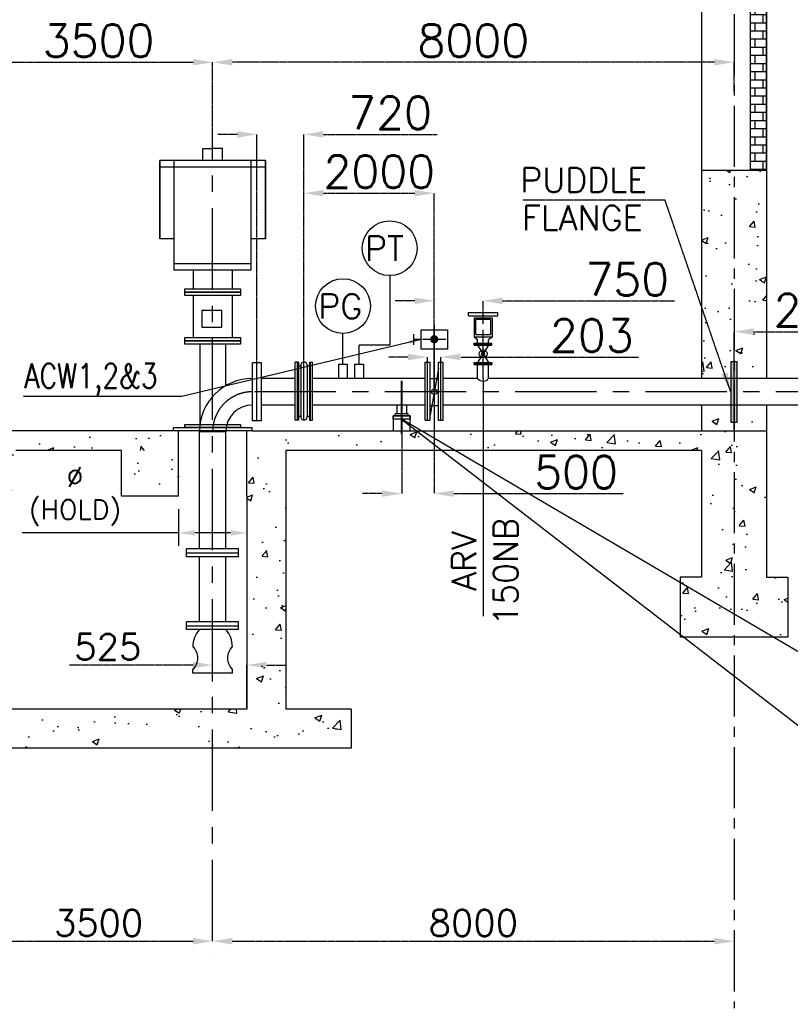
# Model space of a CAD drawing. Header units: inches. Extents: x -341304 to 31571016, y -692717 to 2132253.
# Tile 60 of 256: x 517090 to 540739, y -594941 to -564718. Entities that reach past the tile are written whole.
import ezdxf

# ---------------------------------------------------------------- set-up
doc = ezdxf.new("R2010")
doc.units = ezdxf.units.IN
doc.header["$MEASUREMENT"] = 0
doc.linetypes.add('CENTER', pattern=[2, 1.25, -0.25, 0.25, -0.25])
doc.linetypes.add('CENTER2', pattern=[1.125, 0.75, -0.125, 0.125, -0.125])
for name, color, linetype in [('0-CL', 8, 'CENTER'), ('0-CW SUPPLY', 4, 'Continuous'), ('acw', 6, 'Continuous'), ('CT Basin', 4, 'Continuous'), ('CW PH Elevation', 8, 'Continuous'), ('CW Sump Elevation', 7, 'Continuous'), ('DIM', 1, 'Continuous'), ('text', 3, 'Continuous')]:
    doc.layers.add(name, color=color, linetype=linetype)
doc.styles.add('ROMANC', font='ROMANC.SHX')
doc.styles.add('ROMANS', font='romans')
doc.styles.add('ROMANT', font='romant', dxfattribs={"height": 5})
doc.dimstyles.new('DIMS-150', dxfattribs={"dimscale": 150, "dimtxt": 2.5, "dimasz": 2.5, "dimexe": 1, "dimexo": 1, "dimgap": 1, "dimtad": 1, "dimtih": 1, "dimtoh": 1, "dimdec": 0, "dimzin": 0, "dimdsep": 46, "dimtxsty": 'ROMANS', "dimcen": 1, "dimclrd": 8, "dimclre": 8, "dimclrt": 3, "dimadec": 0, "dimazin": 0, "dimtfac": 1, "dimtdec": 0, "dimtix": 1, "dimtofl": 0, "dimtmove": 0, "dimatfit": 3, "dimfxl": 1, "dimtolj": 1, "dimtzin": 0, "dimarcsym": 0})
doc.dimstyles.new('User-300', dxfattribs={"dimscale": 400, "dimtxt": 1.5, "dimasz": 1.25, "dimexe": 1, "dimexo": 1, "dimgap": 0.4, "dimtad": 1, "dimdec": 0, "dimlfac": 0.5, "dimzin": 0, "dimdsep": 46, "dimtxsty": 'ROMANS', "dimcen": 1, "dimclrd": 8, "dimclre": 8, "dimclrt": 3, "dimadec": 0, "dimazin": 0, "dimtfac": 1, "dimtdec": 0, "dimtix": 1, "dimtofl": 0, "dimtmove": 0, "dimatfit": 3, "dimfxl": 1, "dimtolj": 1, "dimtzin": 0, "dimarcsym": 0})
pattern_1 = [(50, (-2060739.2, 304379), (2151.78, -188.256), [225, -2475]), (355, (-2060739.2, 304379), (-416.254, 2256.576), [180, -1980]), (100.4514, (-2060559.9, 304363.4), (1735.527, 2068.32), [191.22, -2103.426]), (46.1842, (-2060739.2, 304979), (3201.724, -496.558), [337.5, -3712.5]), (96.6356, (-2060472.4, 304937.7), (2803.986, 2922.356), [286.83, -3155.14]), (351.1842, (-2060739.2, 304979), (2803.986, 2922.356), [270, -2970]), (21, (-2060439.2, 304829), (1790.721, -1207.857), [225, -2475]), (326, (-2060439.2, 304829), (729.946, 2175.45), [180, -1980]), (71.4514, (-2060290, 304728.4), (2520.667, 967.593), [191.22, -2103.426]), (37.5, (-2060739.2, 304379.1), (36.4796, 998.6816), [0, -1956, 0, -2010, 0, -1987.5]), (7.5, (-2060739.2, 304379.1), (789.2086, 1183.235), [0, -1146, 0, -1911, 0, -757.5]), (327.5, (-2061408.2, 304379.1), (1601.4673, -67.6646), [0, -750, 0, -2340, 0, -3105]), (317.5, (-2061708.2, 304379.1), (1749.559, 300.315), [0, -975, 0, -1554, 0, -2205])]
pattern_2 = [(50, (-1754092.2, 477690.2), (2151.7805, -188.2564), [225, -2475]), (355, (-1754092.2, 477690.2), (-416.254, 2256.576), [180, -1980]), (100.45144, (-1753913, 477674.5), (1735.527, 2068.32), [191.22, -2103.426]), (46.1842, (-1754092.2, 478290.2), (3201.724, -496.558), [337.5, -3712.5]), (96.6356, (-1753825.4, 478248.8), (2803.986, 2922.356), [286.83, -3155.14]), (351.1842, (-1754092.2, 478290.2), (2803.986, 2922.356), [270, -2970]), (21, (-1753792.2, 478140.2), (1790.721, -1207.857), [225, -2475]), (326, (-1753792.2, 478140.2), (729.946, 2175.45), [180, -1980]), (71.45144, (-1753643, 478039.6), (2520.667, 967.593), [191.22, -2103.426]), (37.5, (-1754092.2, 477690.2), (36.4796, 998.6816), [0, -1956, 0, -2010, 0, -1987.5]), (7.5, (-1754092.2, 477690.2), (789.2086, 1183.235), [0, -1146, 0, -1911, 0, -757.5]), (327.5, (-1754761.2, 477690.2), (1601.4673, -67.6646), [0, -750, 0, -2340, 0, -3105]), (317.5, (-1755061.2, 477690.2), (1749.5585, 300.315), [0, -975, 0, -1554, 0, -2205])]

# ---------------------------------------------------------------- blocks, each defined once
blk = doc.blocks.new('*D564')
at = {"layer": '0-CL', "color": 8, "lineweight": -2, "transparency": 16777216}
for p, q in [((-2025823, 168976), (-2025823, 170651)), ((-2010423, 170651), (-2025223, 170651)), ((-2009823, 169752), (-2009823, 170651))]:
    blk.add_line(p, q, dxfattribs=at)
at = {"layer": '0-CL', "color": 8, "transparency": 16777216}
for points in [[(-2025223, 170751), (-2025223, 170551), (-2025823, 170651)], [(-2010423, 170751), (-2010423, 170551), (-2009823, 170651)]]:
    blk.add_solid(points, dxfattribs=at)
at = {"layer": 'Defpoints', "color": 0, "transparency": 16777216}
for p in [(-2025823, 170651), (-2009823, 169752), (-2025823, 168976)]:
    blk.add_point(p, dxfattribs=at)
at = {"layer": '0-CL', "color": 3, "transparency": 16777216, "insert": (-2017823, 171311), "char_height": 1000, "attachment_point": 5, "style": 'ROMANS'}
blk.add_mtext('\\A1;8000', dxfattribs=at)
blk = doc.blocks.new('*D565')
at = {"color": 8, "lineweight": -2, "transparency": 16777216}
for p, q in [((-2026873, 156934), (-2026873, 155802)), ((-2024773, 156934), (-2024773, 155802)), ((-2026873, 156202), (-2031666, 156202)), ((-2025273, 156202), (-2026373, 156202))]:
    blk.add_line(p, q, dxfattribs=at)
at = {"color": 8, "transparency": 16777216}
for points in [[(-2026373, 156286), (-2026373, 156119), (-2026873, 156202)], [(-2025273, 156286), (-2025273, 156119), (-2024773, 156202)]]:
    blk.add_solid(points, dxfattribs=at)
at = {"layer": 'Defpoints', "color": 0, "transparency": 16777216}
for p in [(-2026873, 157334), (-2024773, 157334), (-2026873, 156202)]:
    blk.add_point(p, dxfattribs=at)
at = {"color": 3, "transparency": 16777216, "insert": (-2030049, 157320), "char_height": 600, "attachment_point": 5, "style": 'ROMANS'}
blk.add_mtext('\\A1;%%C\\P(HOLD)', dxfattribs=at)
blk = doc.blocks.new('*D578')
at = {"layer": '0-CL', "color": 8, "lineweight": -2, "transparency": 16777216}
for p, q in [((-2009823, 159334), (-2009823, 162379)), ((-2009223, 162379), (-2005423, 162379)), ((-2004823, 159314), (-2004823, 162379))]:
    blk.add_line(p, q, dxfattribs=at)
at = {"layer": '0-CL', "color": 8, "transparency": 16777216}
for points in [[(-2009223, 162479), (-2009223, 162279), (-2009823, 162379)], [(-2005423, 162479), (-2005423, 162279), (-2004823, 162379)]]:
    blk.add_solid(points, dxfattribs=at)
at = {"layer": 'Defpoints', "color": 0, "transparency": 16777216}
for p in [(-2004823, 162379), (-2009823, 159334), (-2004823, 159314)]:
    blk.add_point(p, dxfattribs=at)
at = {"layer": '0-CL', "color": 3, "transparency": 16777216, "insert": (-2006895, 163039), "char_height": 1000, "attachment_point": 5, "style": 'ROMANS'}
blk.add_mtext('\\A1;2500', dxfattribs=at)
blk = doc.blocks.new('*D579')
at = {"layer": '0-CL', "color": 8, "lineweight": -2, "transparency": 16777216}
for p, q in [((-2032823, 169626), (-2032823, 170651)), ((-2032223, 170651), (-2026423, 170651)), ((-2025823, 167998), (-2025823, 170651))]:
    blk.add_line(p, q, dxfattribs=at)
at = {"layer": '0-CL', "color": 8, "transparency": 16777216}
for points in [[(-2032223, 170751), (-2032223, 170551), (-2032823, 170651)], [(-2026423, 170751), (-2026423, 170551), (-2025823, 170651)]]:
    blk.add_solid(points, dxfattribs=at)
at = {"layer": 'Defpoints', "color": 0, "transparency": 16777216}
for p in [(-2025823, 170651), (-2032823, 169626), (-2025823, 167998)]:
    blk.add_point(p, dxfattribs=at)
at = {"layer": '0-CL', "color": 3, "transparency": 16777216, "insert": (-2029323, 171311), "char_height": 1000, "attachment_point": 5, "style": 'ROMANS'}
blk.add_mtext('\\A1;3500', dxfattribs=at)
blk = doc.blocks.new('*D580')
at = {"layer": '0-CL', "color": 8, "lineweight": -2, "transparency": 16777216}
for p, q in [((-2026423, 152146), (-2030229, 152146)), ((-2025823, 151646), (-2025823, 152146)), ((-2024773, 150794), (-2024773, 152146)), ((-2024173, 152146), (-2023573, 152146))]:
    blk.add_line(p, q, dxfattribs=at)
at = {"layer": '0-CL', "color": 8, "transparency": 16777216}
for points in [[(-2026423, 152246), (-2026423, 152046), (-2025823, 152146)], [(-2024173, 152246), (-2024173, 152046), (-2024773, 152146)]]:
    blk.add_solid(points, dxfattribs=at)
at = {"layer": 'Defpoints', "color": 0, "transparency": 16777216}
for p in [(-2024773, 152146), (-2025823, 151646), (-2024773, 150794)]:
    blk.add_point(p, dxfattribs=at)
at = {"layer": '0-CL', "color": 3, "transparency": 16777216, "insert": (-2029040, 152706), "char_height": 800, "attachment_point": 5, "style": 'ROMANS'}
blk.add_mtext('\\A1;525', dxfattribs=at)
blk = doc.blocks.new('*D567')
at = {"layer": '0-CL', "color": 8, "lineweight": -2, "transparency": 16777216}
for p, q in [((-2025063, 168435), (-2025663, 168435)), ((-2024463, 161424), (-2024463, 168435)), ((-2023023, 161348), (-2023023, 168435)), ((-2022423, 168435), (-2018931, 168435))]:
    blk.add_line(p, q, dxfattribs=at)
at = {"layer": '0-CL', "color": 8, "transparency": 16777216}
for points in [[(-2025063, 168535), (-2025063, 168335), (-2024463, 168435)], [(-2022423, 168535), (-2022423, 168335), (-2023023, 168435)]]:
    blk.add_solid(points, dxfattribs=at)
at = {"layer": 'Defpoints', "color": 0, "transparency": 16777216}
for p in [(-2023023, 168435), (-2024463, 161424), (-2023023, 161348)]:
    blk.add_point(p, dxfattribs=at)
at = {"layer": '0-CL', "color": 3, "transparency": 16777216, "insert": (-2020377, 169095), "char_height": 1000, "attachment_point": 5, "style": 'ROMANS'}
blk.add_mtext('\\A1;720', dxfattribs=at)
blk = doc.blocks.new('*D568')
at = {"layer": '0-CL', "color": 8, "lineweight": -2, "transparency": 16777216}
for p, q in [((-2023023, 161348), (-2023023, 166631)), ((-2022423, 166631), (-2019623, 166631)), ((-2019023, 160534), (-2019023, 166631))]:
    blk.add_line(p, q, dxfattribs=at)
at = {"layer": '0-CL', "color": 8, "transparency": 16777216}
for points in [[(-2022423, 166731), (-2022423, 166531), (-2023023, 166631)], [(-2019623, 166731), (-2019623, 166531), (-2019023, 166631)]]:
    blk.add_solid(points, dxfattribs=at)
at = {"layer": 'Defpoints', "color": 0, "transparency": 16777216}
for p in [(-2019023, 166631), (-2023023, 161348), (-2019023, 160534)]:
    blk.add_point(p, dxfattribs=at)
at = {"layer": '0-CL', "color": 3, "transparency": 16777216, "insert": (-2020709, 167291), "char_height": 1000, "attachment_point": 5, "style": 'ROMANS'}
blk.add_mtext('\\A1;2000', dxfattribs=at)
blk = doc.blocks.new('*D573')
at = {"layer": '0-CL', "color": 8, "lineweight": -2, "transparency": 16777216}
for p, q in [((-2019826, 161601), (-2020426, 161601)), ((-2019226, 161447), (-2019226, 161601)), ((-2018821, 161447), (-2018821, 161601)), ((-2018221, 161601), (-2012741, 161601))]:
    blk.add_line(p, q, dxfattribs=at)
at = {"layer": '0-CL', "color": 8, "transparency": 16777216}
for points in [[(-2019826, 161701), (-2019826, 161501), (-2019226, 161601)], [(-2018221, 161701), (-2018221, 161501), (-2018821, 161601)]]:
    blk.add_solid(points, dxfattribs=at)
at = {"layer": 'Defpoints', "color": 0, "transparency": 16777216}
for p in [(-2019226, 161447), (-2018821, 161601), (-2018821, 161447)]:
    blk.add_point(p, dxfattribs=at)
at = {"layer": '0-CL', "color": 3, "transparency": 16777216, "insert": (-2014186, 162261), "char_height": 1000, "attachment_point": 5, "style": 'ROMANS'}
blk.add_mtext('\\A1;203', dxfattribs=at)
blk = doc.blocks.new('*D569')
at = {"layer": '0-CL', "color": 8, "lineweight": -2, "transparency": 16777216}
for p, q in [((-2019623, 163326), (-2020223, 163326)), ((-2019023, 162808), (-2019023, 163326)), ((-2017523, 162595), (-2017523, 163326)), ((-2016923, 163326), (-2011654, 163326))]:
    blk.add_line(p, q, dxfattribs=at)
at = {"layer": '0-CL', "color": 8, "transparency": 16777216}
for points in [[(-2019623, 163426), (-2019623, 163226), (-2019023, 163326)], [(-2016923, 163426), (-2016923, 163226), (-2017523, 163326)]]:
    blk.add_solid(points, dxfattribs=at)
at = {"layer": 'Defpoints', "color": 0, "transparency": 16777216}
for p in [(-2017523, 163326), (-2019023, 162808), (-2017523, 162595)]:
    blk.add_point(p, dxfattribs=at)
at = {"layer": '0-CL', "color": 3, "transparency": 16777216, "insert": (-2013100, 163986), "char_height": 1000, "attachment_point": 5, "style": 'ROMANS'}
blk.add_mtext('\\A1;750', dxfattribs=at)
blk = doc.blocks.new('*D574')
at = {"layer": '0-CL', "color": 8, "lineweight": -2, "transparency": 16777216}
blk.add_line((-2032223, 143669), (-2026423, 143669), dxfattribs=at)
at = {"layer": '0-CL', "color": 8, "transparency": 16777216}
for points in [[(-2032223, 143769), (-2032223, 143569), (-2032823, 143669)], [(-2026423, 143769), (-2026423, 143569), (-2025823, 143669)]]:
    blk.add_solid(points, dxfattribs=at)
at = {"layer": 'Defpoints', "color": 0, "transparency": 16777216}
for p in [(-2032823, 143669), (-2025823, 143669), (-2025823, 143669)]:
    blk.add_point(p, dxfattribs=at)
at = {"layer": '0-CL', "color": 3, "transparency": 16777216, "insert": (-2029323, 144229), "char_height": 800, "attachment_point": 5, "style": 'ROMANS'}
blk.add_mtext('\\A1;3500', dxfattribs=at)
blk = doc.blocks.new('*D575')
at = {"layer": '0-CL', "color": 8, "lineweight": -2, "transparency": 16777216}
for p, q in [((-2025223, 143669), (-2010423, 143669)), ((-2009823, 143699), (-2009823, 143269)), ((-2025823, 143269), (-2025823, 143269))]:
    blk.add_line(p, q, dxfattribs=at)
at = {"layer": '0-CL', "color": 8, "transparency": 16777216}
for points in [[(-2025223, 143769), (-2025223, 143569), (-2025823, 143669)], [(-2010423, 143769), (-2010423, 143569), (-2009823, 143669)]]:
    blk.add_solid(points, dxfattribs=at)
at = {"layer": 'Defpoints', "color": 0, "transparency": 16777216}
for p in [(-2009823, 144099), (-2025823, 143669), (-2009823, 143669)]:
    blk.add_point(p, dxfattribs=at)
at = {"layer": '0-CL', "color": 3, "transparency": 16777216, "insert": (-2017823, 144229), "char_height": 800, "attachment_point": 5, "style": 'ROMANS'}
blk.add_mtext('\\A1;8000', dxfattribs=at)
blk = doc.blocks.new('fgdfg')
at = {"layer": '0-CW SUPPLY', "color": 20, "linetype": 'Continuous'}
for p, q in [((-225, 1014), (225, 1014)), ((-225, 964), (-225, 1014)), ((-225, 964), (225, 964)), ((-134, 636), (-134, 930)), ((-134, 930), (141, 930)), ((-112, 677), (-112, 908)), ((112, 908), (-112, 908)), ((112, 908), (112, 677)), ((141, 930), (141, 636)), ((225, 964), (225, 1014)), ((141, 636), (-134, 636)), ((-134, 636), (-84, 598)), ((-112, 677), (112, 677)), ((141, 636), (84, 593)), ((-135, 514), (-135, 544)), ((-135, 544), (135, 544)), ((-135, 529), (135, 529)), ((-135, 514), (135, 514)), ((-84, 544), (-84, 598)), ((-84, 514), (84, 514)), ((-84, 514), (84, 247)), ((84, 514), (-84, 247)), ((84, 544), (84, 593)), ((135, 514), (135, 544)), ((-135, 217), (-135, 247)), ((-135, 247), (135, 247)), ((-135, 232), (135, 232)), ((-135, 217), (135, 217)), ((-84, 0), (-84, 247)), ((-84, 247), (84, 247)), ((84, 0), (84, 247)), ((135, 247), (135, 217))]:
    blk.add_line(p, q, dxfattribs=at)
for radius in [59.9, 23.4, 20.1]:
    blk.add_circle((0, 380), radius, dxfattribs=at)
at = {"layer": 'CW PH Elevation', "color": 8, "linetype": 'CENTER2', "ltscale": 1000}
blk.add_line((0, 0), (0, 920), dxfattribs=at)
blk = doc.blocks.new('*D577')
at = {"layer": '0-CL', "color": 8, "lineweight": -2, "transparency": 16777216}
for p, q in [((-2019023, 162579), (-2019023, 157409)), ((-2020022, 160868), (-2020022, 157409)), ((-2020622, 157409), (-2021222, 157409)), ((-2018423, 157409), (-2013225, 157409))]:
    blk.add_line(p, q, dxfattribs=at)
at = {"layer": '0-CL', "color": 8, "transparency": 16777216}
for points in [[(-2020622, 157509), (-2020622, 157309), (-2020022, 157409)], [(-2018423, 157509), (-2018423, 157309), (-2019023, 157409)]]:
    blk.add_solid(points, dxfattribs=at)
at = {"layer": 'Defpoints', "color": 0, "transparency": 16777216}
for p in [(-2019023, 162579), (-2020022, 160868), (-2020022, 157409)]:
    blk.add_point(p, dxfattribs=at)
at = {"layer": '0-CL', "color": 3, "transparency": 16777216, "insert": (-2014671, 158069), "char_height": 1000, "attachment_point": 5, "style": 'ROMANS'}
blk.add_mtext('\\A1;500', dxfattribs=at)
blk = doc.blocks.new('Q-Q')
at = {"color": 3, "char_height": 750, "width": 9748.365, "attachment_point": 1, "style": 'ROMANC'}
for s, insert in [('\\pi1902.8;{\\W0.8;BFV BOTTOM \\P\\pi2517;SUPPORTS \\P\\pi645.61;CWP-H10,H11,H12, \\P\\pi1831.3;H13,H14&H15 \\P\\pi4574.2; }', (-1561957.7, 159366.7)), ('\\pi1902.8;{\\W0.8;BFV BOTTOM \\P\\pi2517;SUPPORTS \\P\\pi602.75;CWP-H1,H3,H5,H6,  \\P\\pi2559.9;H7,H8&H9\\P\\pi4574.2; }', (-1653395.9, 156271.4)), ('\\pi1902.8;{\\W0.8;BFV BOTTOM \\P\\pi417.04;SUPPORT ACWI-H3\\P\\pi4574.2; }', (-1595547, 152097.5))]:
    blk.add_mtext(s, dxfattribs=dict(at, insert=insert))
at = {"layer": 'text', "color": 1, "lineweight": 25, "insert": (-1632534.8, 170722.7), "char_height": 1000, "width": 20022.357, "attachment_point": 1, "style": 'ROMANT'}
blk.add_mtext('\\pi1382.6;{\\W0.8;BOTTOM SLIDING SUPPORT \\P\\pi3954;CWP-H2, H4 & H6\\P\\pi9611.2; }', dxfattribs=at)
blk = doc.blocks.new('H-H')
h = blk.add_hatch()
h.set_pattern_fill('AR-CONC', scale=300)
h.set_pattern_definition(pattern_2)
h.paths.add_polyline_path([(-2010822.8, 167334.3), (-2008822.8, 167334.3), (-2008822.8, 160940.7), (-2009462.3, 160940.7), (-2009722.8, 160940.7), (-2009722.8, 161454.3), (-2009922.8, 161454.3), (-2009922.8, 160940.7), (-2010822.8, 160940.7)])
h = blk.add_hatch()
h.set_pattern_fill('AR-CONC', scale=300)
h.set_pattern_definition(pattern_2)
h.paths.add_polyline_path([(-2009922.8, 160127.9), (-2010822.8, 160127.9), (-2010822.8, 159334.3), (-2008822.8, 159334.3), (-2008822.8, 160127.9), (-2009722.8, 160127.9), (-2009722.8, 159606.7), (-2009922.8, 159606.7)])
h = blk.add_hatch()
h.set_pattern_fill('AR-CONC', scale=300)
h.set_pattern_definition(pattern_1)
h.paths.add_polyline_path([(-2009822.8, 159334.3), (-2024622.8, 159334.3), (-2024622.8, 159334.3), (-2024772.8, 159334.3), (-2024772.8, 157334.3), (-2024772.8, 150794.3), (-2025822.8, 150794.3), (-2025822.8, 149594.3), (-2021572.8, 149594.3), (-2021572.8, 150794.3), (-2023572.8, 150794.3), (-2023572.8, 158734.3), (-2010822.8, 158734.3), (-2010822.8, 154839.9), (-2011474.1, 154839.9), (-2011474.1, 153001.9), (-2009822.8, 153001.9)])
h.paths.add_polyline_path([(-2008822.8, 159334.3), (-2009822.8, 159334.3), (-2009822.8, 153001.9), (-2008171.5, 153001.9), (-2008171.5, 154839.9), (-2008822.8, 154839.9)])
h.paths.add_polyline_path([(-2025822.8, 150794.3), (-2028325.6, 150794.3), (-2032823.2, 150794.3), (-2032823.2, 149579.4), (-2027125.6, 149594.3), (-2025822.8, 149594.3)])
h.paths.add_polyline_path([(-2033558.8, 149577.5), (-2032823.2, 149579.4), (-2032823.2, 150794.3), (-2034758.8, 150794.3), (-2034758.8, 149177.1), (-2036358.8, 149177.1), (-2036358.8, 150777.1), (-2039822.8, 150780.6), (-2039822.8, 149579.4), (-2037558.8, 149577.1), (-2037558.8, 147977.1), (-2033558.8, 147977.1)])
h.paths.add_polyline_path([(-2039822.8, 150780.6), (-2042793.4, 150783.6), (-2042793.4, 150194.3), (-2042822.8, 150194), (-2042822.8, 150194.3), (-2043022.8, 150194.3), (-2043022.8, 149582.7), (-2039822.8, 149579.4)])
h.paths.add_polyline_path([(-2043022.8, 150194.3), (-2043293.4, 150194.3), (-2043293.4, 150784.1), (-2053422.8, 150794.3), (-2053422.8, 157334.3), (-2054422.8, 157334.3), (-2054422.8, 149594.3), (-2043022.8, 149582.7)])
h.paths.add_polyline_path([(-2039822.8, 159334.3), (-2042422.8, 159334.3), (-2042422.8, 159234.3), (-2042422.8, 158734.3), (-2040041, 158734.3), (-2040041, 154806.9), (-2040375.5, 154806.9), (-2040375.5, 153794.4), (-2039822.8, 153794.4)])
h.paths.add_polyline_path([(-2036579.3, 159334.3), (-2036699.3, 159334.3), (-2039822.8, 159334.3), (-2039822.8, 153794.4), (-2039240.5, 153794.4), (-2039240.5, 154806.9), (-2039575, 154806.9), (-2039575, 158734.3), (-2036579.3, 158734.3)])
h.paths.add_polyline_path([(-2031858.8, 158734.3), (-2028621.9, 158734.3), (-2028621.9, 157334.3), (-2026872.8, 157334.3), (-2026872.8, 159334.3), (-2027022.8, 159334.3), (-2028425.6, 159334.3), (-2032823.2, 159334.3), (-2032823.2, 157334.3), (-2031858.8, 157334.3)])
h.paths.add_polyline_path([(-2032823.2, 159334.3), (-2034540.2, 159334.3), (-2034540.2, 158734.3), (-2033858.8, 158734.3), (-2033858.8, 157334.3), (-2032823.2, 157334.3)])
edge = h.paths.add_edge_path(flags=17)
edge.add_line((-2031147.8, 158734.3), (-2027397.8, 158734.3))
edge.add_line((-2031858.8, 158734.3), (-2028621.9, 158734.3))
edge.add_line((-2028621.9, 158734.3), (-2031858.8, 158734.3))
h = blk.add_hatch()
h.set_pattern_fill('AR-CONC', scale=300)
h.set_pattern_definition(pattern_1)
h.paths.add_polyline_path([(-2026872.8, 157334.3), (-2026872.8, 159334.3), (-2028425.6, 159334.3), (-2028425.6, 159225.6), (-2028825.6, 159225.6), (-2028825.6, 158734.3), (-2028621.9, 158734.3), (-2028621.9, 157334.3)])
at = {"layer": 'CW PH Elevation'}
h = blk.add_hatch(dxfattribs=at)
h.set_pattern_fill('BRICK', scale=1000, style=0)
h.set_pattern_definition([(0, (-1754092.23, 477690.2), (0, 250), []), (90, (-1754092.23, 477690.2), (-500, 3e-14), [250, -250]), (90, (-1753842.23, 477690.2), (-500, 3e-14), [-250, 250])])
h.paths.add_polyline_path([(-2008822.8, 181352.6), (-2009322.8, 181352.6), (-2009322.8, 167334.3), (-2008822.8, 167334.3)])
at = {"layer": 'CW Sump Elevation'}
h = blk.add_hatch(color=1, dxfattribs=at)
h.dxf.hatch_style = 1
h.paths.add_polyline_path([(-2009722.8, 161454.3), (-2009922.8, 161454.3), (-2009922.8, 159606.7), (-2009722.8, 159606.7)])
at = {"color": 7}
for p, q in [((-2010822.8, 181352.6), (-2010822.8, 160940.7)), ((-2008822.8, 181352.6), (-2008822.8, 160940.7)), ((-2026127.7, 167632.2), (-2026127.7, 167997.7)), ((-2026127.7, 167997.7), (-2025823.1, 167997.7)), ((-2025518.6, 167997.7), (-2025823.1, 167997.7)), ((-2025518.6, 167632.2), (-2025518.6, 167997.7)), ((-2024203.1, 167632.2), (-2027443.1, 167632.2)), ((-2027443.1, 167632.2), (-2027443.1, 165226.3)), ((-2027443.1, 165226.3), (-2027443.1, 167632.2)), ((-2027006.9, 164263.9), (-2027006.9, 167632.2)), ((-2024638.8, 164263.9), (-2024638.8, 167632.2)), ((-2024203.1, 165226.3), (-2024203.1, 167632.2)), ((-2024203.1, 167632.2), (-2024203.1, 165226.3)), ((-2024203.1, 167432.2), (-2027443.1, 167432.2)), ((-2010822.8, 167334.3), (-2008822.8, 167334.3)), ((-2027006.9, 165226.3), (-2027443.1, 165226.3)), ((-2024203.1, 165226.3), (-2024638.8, 165226.3)), ((-2024638.8, 164463.9), (-2027006.9, 164463.9)), ((-2024638.8, 164263.9), (-2027006.9, 164263.9)), ((-2026423.5, 164263.9), (-2026423.5, 163692)), ((-2025223.5, 164263.9), (-2025223.5, 163692)), ((-2026423.5, 163492), (-2026423.5, 162197.7)), ((-2025223.5, 163492), (-2025223.5, 162197.7)), ((-2026214.3, 161997.7), (-2026214.3, 159534.3)), ((-2025431.4, 161997.7), (-2025431.4, 160713.9)), ((-2010822.8, 160127.9), (-2010822.8, 159334.3)), ((-2008822.8, 160127.9), (-2008822.8, 159334.3)), ((-2019765.9, 159795.1), (-2020278.8, 159795.1)), ((-2020278.8, 159795.1), (-2020278.8, 159334.3)), ((-2019765.9, 159334.3), (-2019765.9, 159795.1)), ((-2028425.6, 159334.3), (-2034540.2, 159334.3)), ((-2026872.8, 159334.3), (-2028425.6, 159334.3)), ((-2026872.8, 157334.3), (-2026872.8, 159334.3)), ((-2024772.8, 157334.3), (-2024772.8, 159334.3)), ((-2024622.8, 159334.3), (-2008822.8, 159334.3)), ((-2019818.1, 159334.3), (-2019765.9, 159334.3)), ((-2008822.8, 159334.3), (-2008822.8, 154839.9)), ((-2028222.7, 159222.9), (-2028222.7, 159222.9)), ((-2028621.9, 158734.3), (-2031858.8, 158734.3)), ((-2028621.9, 157334.3), (-2028621.9, 158734.3)), ((-2028039.6, 158734.3), (-2028018.1, 158850.7)), ((-2027915.4, 158734.3), (-2028022.2, 158861.6)), ((-2023572.8, 158734.3), (-2023572.8, 150794.3)), ((-2010822.8, 158734.3), (-2023572.8, 158734.3)), ((-2010822.8, 158734.3), (-2010822.8, 154839.9)), ((-2026872.8, 157334.3), (-2028621.9, 157334.3)), ((-2024772.8, 157334.3), (-2024772.8, 150794.3)), ((-2010822.8, 154839.9), (-2011474.1, 154839.9)), ((-2011474.1, 154839.9), (-2011474.1, 153001.9)), ((-2008822.8, 154839.9), (-2008171.5, 154839.9)), ((-2008171.5, 154839.9), (-2008171.5, 153001.9)), ((-2008171.5, 153001.9), (-2011474.1, 153001.9)), ((-2028325.6, 150794.3), (-2034758.8, 150794.3)), ((-2024772.8, 150794.3), (-2034758.8, 150794.3)), ((-2021572.8, 150794.3), (-2023572.8, 150794.3)), ((-2021572.8, 150794.3), (-2021572.8, 149594.3)), ((-2021572.8, 149594.3), (-2033558.8, 149594.3))]:
    blk.add_line(p, q, dxfattribs=at)
blk.add_lwpolyline([(-2009322.8, 181352.6), (-2009322.8, 167334.3), (-2008822.8, 167334.3), (-2008822.8, 181352.6)], dxfattribs=at)
for points in [[(-2024972.8, 163592), (-2026672.8, 163592), (-2026672.8, 163692), (-2024972.8, 163692)], [(-2024972.8, 163492), (-2026672.8, 163492), (-2026672.8, 163592), (-2024972.8, 163592)], [(-2025546.1, 163028.9), (-2026155.1, 163028.9), (-2026155.1, 162513.2), (-2025546.1, 162513.2)], [(-2024972.8, 162097.7), (-2026672.8, 162097.7), (-2026672.8, 162197.7), (-2024972.8, 162197.7)], [(-2024972.8, 161997.7), (-2026672.8, 161997.7), (-2026672.8, 162097.7), (-2024972.8, 162097.7)]]:
    blk.add_lwpolyline(points, close=True, dxfattribs=at)
at = {"layer": '0-CL', "lineweight": -3, "ltscale": 2000}
for p, q in [((-2025822.8, 143668.7), (-2025822.8, 167997.7)), ((-2020022.4, 159231.4), (-2020022.4, 160867.6)), ((-2006042.8, 160534.3), (-2024602.8, 160534.3))]:
    blk.add_line(p, q, dxfattribs=at)
blk.add_arc((-2024602.8, 159314.3), 1220, 90, 180, dxfattribs=at)
at = {"layer": 'acw'}
for p, q in [((-2023286.8, 160940.7), (-2024322.8, 160940.7)), ((-2019297.8, 160940.7), (-2022758.8, 160940.7)), ((-2017690.8, 160940.8), (-2018747.8, 160940.7)), ((-2006042.8, 160940.7), (-2017354.8, 160940.8)), ((-2023286.8, 160127.9), (-2024322.8, 160127.9)), ((-2019297.8, 160127.9), (-2022758.8, 160127.9)), ((-2020169.3, 160127.9), (-2020169.3, 159871.5)), ((-2019875.4, 160127.9), (-2019875.4, 159871.5)), ((-2006042.8, 160127.9), (-2018747.8, 160127.9)), ((-2026229.2, 159314.3), (-2025416.4, 159314.3)), ((-2026229.2, 155708.7), (-2026229.2, 159314.3)), ((-2025416.4, 155708.7), (-2025416.4, 159314.3)), ((-2026229.2, 153471.8), (-2026229.2, 155470.7)), ((-2025416.4, 153471.8), (-2025416.4, 155470.7)), ((-2026429.2, 151894.3), (-2026429.2, 152020.9)), ((-2025216.4, 151894.3), (-2026429.2, 151894.3)), ((-2025216.4, 151894.3), (-2025216.4, 152020.9))]:
    blk.add_line(p, q, dxfattribs=at)
for centre, radius, start, end in [((-2024602.8, 159314.3), 1626.4, 90, 180), ((-2024602.8, 159314.3), 813.6, 90, 180), ((-2025629.2, 152704.7), 800, 138.59038, 180), ((-2026016.4, 152704.7), 800, 0, 41.40962), ((-2026734.2, 152362.8), 458.2, 311.72499, 48.27499), ((-2024911.5, 152362.8), 458.2, 131.72501, 228.27501)]:
    blk.add_arc(centre, radius, start, end, dxfattribs=at)
at = {"layer": 'CT Basin', "color": 8, "linetype": 'CENTER2', "ltscale": 2500}
blk.add_line((-2009822.8, 183378.8), (-2009822.8, 141610.3), dxfattribs=at)
at = {"layer": 'CW Sump Elevation', "color": 20}
for p, q in [((-2020388.5, 164100.3), (-2020388.5, 161964.3)), ((-2021822.8, 161384.9), (-2021822.8, 162324.3)), ((-2019660.1, 162306.9), (-2019660.1, 162140.9)), ((-2019660.1, 162306.9), (-2019660.1, 162140.9)), ((-2019660.1, 162140.9), (-2019660.1, 161974.9)), ((-2019428.8, 162140.9), (-2019660.1, 162140.9)), ((-2019381.9, 162145.8), (-2018668.9, 162145.8)), ((-2021322.8, 161384.9), (-2021322.8, 161964.3)), ((-2020388.5, 161964.3), (-2021322.8, 161964.3)), ((-2024602.8, 159644.8), (-2024602.8, 161423.9)), ((-2024602.8, 159644.8), (-2024602.8, 161423.9)), ((-2024322.8, 161423.9), (-2024602.8, 161423.9)), ((-2024462.8, 159644.8), (-2024462.8, 161423.9)), ((-2024462.8, 159644.8), (-2024462.8, 161423.9)), ((-2024322.8, 159644.8), (-2024322.8, 161423.9)), ((-2024322.8, 159644.8), (-2024322.8, 161423.9)), ((-2023286.8, 159667.5), (-2023286.8, 161446.6)), ((-2023222.8, 161446.6), (-2023286.8, 161446.6)), ((-2023286.8, 159667.5), (-2023286.8, 161446.6)), ((-2023190.8, 161446.6), (-2023286.8, 161446.6)), ((-2023222.8, 159667.5), (-2023222.8, 161446.6)), ((-2023222.8, 159667.5), (-2023222.8, 161446.6)), ((-2023190.8, 161446.6), (-2023190.8, 159667.5)), ((-2023022.8, 159667.5), (-2023022.8, 161446.6)), ((-2023022.8, 159667.5), (-2023022.8, 161446.6)), ((-2023022.8, 159667.5), (-2023022.8, 161446.6)), ((-2022854.8, 161446.6), (-2022758.8, 161446.6)), ((-2022854.8, 161446.6), (-2022854.8, 159667.5)), ((-2022822.8, 159667.5), (-2022822.8, 161446.6)), ((-2022758.8, 159667.5), (-2022758.8, 161446.6)), ((-2019297.8, 159667.5), (-2019297.8, 161446.6)), ((-2019297.8, 161446.6), (-2019150.8, 161446.6)), ((-2019225.8, 159667.5), (-2019225.8, 161446.6)), ((-2019225.8, 159667.5), (-2019225.8, 161446.6)), ((-2019150.8, 159667.5), (-2019150.8, 161446.6)), ((-2018894.8, 159667.5), (-2018894.8, 161446.6)), ((-2018894.8, 161446.6), (-2018747.8, 161446.6)), ((-2018819.8, 159667.5), (-2018819.8, 161446.6)), ((-2018819.8, 159667.5), (-2018819.8, 161446.6)), ((-2018747.8, 159667.5), (-2018747.8, 161446.6)), ((-2018747.8, 159667.5), (-2018747.8, 161446.6)), ((-2023120.4, 161336.3), (-2023120.4, 159783)), ((-2023120.4, 161336.3), (-2023120.4, 159783)), ((-2022925.6, 161333.9), (-2022925.6, 159780.9)), ((-2022925.6, 161333.9), (-2022925.6, 159780.9)), ((-2018894.8, 161245.3), (-2019150.8, 159823.3)), ((-2024602.8, 160127.9), (-2024602.8, 160940.7)), ((-2019150.8, 160940.7), (-2018894.8, 160940.7)), ((-2019150.8, 160115.8), (-2018894.8, 160115.8)), ((-2024322.8, 159644.8), (-2024602.8, 159644.8)), ((-2023222.8, 159667.5), (-2023286.8, 159667.5)), ((-2023190.8, 159667.5), (-2023286.8, 159667.5)), ((-2022854.8, 159667.5), (-2022758.8, 159667.5)), ((-2019297.8, 159667.5), (-2019150.8, 159667.5)), ((-2018894.8, 159667.5), (-2018747.8, 159667.5)), ((-2026624.7, 155470.7), (-2026624.7, 155708.7)), ((-2025024.7, 155708.7), (-2026624.7, 155708.7)), ((-2025024.7, 155471.7), (-2025024.7, 155708.7)), ((-2026625, 155589.7), (-2025020.7, 155589.7)), ((-2025024.7, 155470.7), (-2026624.7, 155470.7)), ((-2026625, 153352.9), (-2025020.7, 153352.9)), ((-2026624.7, 153233.9), (-2026624.7, 153471.8)), ((-2025024.7, 153471.8), (-2026624.7, 153471.8)), ((-2025024.7, 153233.9), (-2026624.7, 153233.9)), ((-2025024.7, 153234.9), (-2025024.7, 153471.8))]:
    blk.add_line(p, q, dxfattribs=at)
at = {"layer": 'CW Sump Elevation', "color": 1}
blk.add_line((-2027578.7, 159098.2), (-2027578.7, 159098.2), dxfattribs=at)
at = {"layer": 'CW Sump Elevation', "color": 20}
blk.add_lwpolyline([(-2019014.8, 162440.9), (-2019014.8, 162440.9), (-2018614.8, 162440.9), (-2018614.8, 161840.9), (-2019428.8, 161840.9), (-2019428.8, 162440.9), (-2019014.8, 162440.9)], dxfattribs=at)
at = {"layer": 'CW Sump Elevation', "color": 20, "const_width": 125}
blk.add_lwpolyline([(-2018960.3, 162145.8, 1), (-2019085.3, 162145.8, 1)], format="xyb", close=True, dxfattribs=at)
at = {"layer": 'CW Sump Elevation', "color": 1}
blk.add_lwpolyline([(-2009722.8, 161454.3), (-2009922.8, 161454.3), (-2009922.8, 159606.7), (-2009722.8, 159606.7)], close=True, dxfattribs=at)
at = {"layer": 'CW Sump Elevation', "color": 20}
for points in [[(-2021954.5, 161384.9), (-2021691.1, 161384.9), (-2021691.1, 160940.7), (-2021954.5, 160940.7)], [(-2021454.5, 161384.9), (-2021191.1, 161384.9), (-2021191.1, 160940.7), (-2021454.5, 160940.7)], [(-2024622.8, 159334.3), (-2027022.8, 159334.3), (-2027022.8, 159434.3), (-2024622.8, 159434.3)], [(-2024972.8, 159434.3), (-2026672.8, 159434.3), (-2026672.8, 159534.3), (-2024972.8, 159534.3)]]:
    blk.add_lwpolyline(points, close=True, dxfattribs=at)
for centre, radius in [((-2020388.5, 164941.3), 841), ((-2021822.8, 163165.2), 841), ((-2019022.8, 160534.3), 84.5)]:
    blk.add_circle(centre, radius, dxfattribs=at)
for centre, radius, start, end in [((-2023022.8, 161348.3), 98.3, 351.54433, 187.04438), ((-2023022.8, 161348.3), 98.3, 351.54433, 187.04438), ((-2023153.1, 161368.6), 37.9, 185.42216, 327.63767), ((-2022892.5, 161368.6), 37.9, 212.36233, 354.57784), ((-2017522.8, 161079.6), 218, 219.58013, 320.41987), ((-2023153.1, 159745.6), 37.9, 32.36233, 174.57784), ((-2023022.8, 159765.8), 98.3, 172.95562, 8.45567), ((-2023022.8, 159765.8), 98.3, 172.95562, 8.45567), ((-2022892.5, 159745.6), 37.9, 5.42216, 147.63767), ((-2025140.2, 155471.7), 1, 270, 0)]:
    blk.add_arc(centre, radius, start, end, dxfattribs=at)
at = {"layer": 'DIM', "color": 0}
blk.add_line((-2017522.8, 160940.8), (-2017522.8, 153643.3), dxfattribs=at)
for points in [[(-2020278.8, 159795.1), (-2019765.9, 159795.1), (-2019765.9, 159693.2), (-2020278.8, 159693.2)], [(-2020214.7, 159871.5), (-2019830, 159871.5), (-2019830, 159795.1), (-2020214.7, 159795.1)]]:
    blk.add_lwpolyline(points, close=True, dxfattribs=at)
blk.add_lwpolyline([(-2005738, 151315.3), (-2020022.4, 159693.2), (-2007238, 149815.3)], dxfattribs=at)
at = {"xscale": 2, "yscale": 2, "zscale": 2}
blk.add_blockref('fgdfg', (-2017522.8, 160940.8), dxfattribs=at)
at = {"layer": 'text', "style": 'ROMANS'}
for s, p in [('PUDDLE', (-2016380.6, 166658)), ('FLANGE', (-2016329, 165498)), ('PT', (-2021144.8, 164558.9)), ('PG', (-2022579.2, 162782.8))]:
    blk.add_text(s, height=750, dxfattribs=at).set_placement(p)
at = {"layer": 'text', "style": 'ROMANS', "width": 0.8}
blk.add_text('ACW1,2&3', height=750, dxfattribs=at).set_placement((-2031598.5, 160647.8))
at = {"layer": 'text', "style": 'ROMANS'}
for s, p in [('ARV', (-2017735.3, 154426.6)), ('150NB', (-2016452.6, 153351.3))]:
    blk.add_text(s, height=750, rotation=90, dxfattribs=at).set_placement(p)
at = {"color": 7}
dim = blk.add_linear_dim(base=(-2026872.8, 156202.4), p1=(-2024772.8, 157334.3), p2=(-2026872.8, 157334.3), angle=180, text='%%C\\P(HOLD)', dimstyle='User-300', dxfattribs=at)
dim.commit()
dim.dimension.update_dxf_attribs({"geometry": '*D565', "text_midpoint": (-2030048.5, 156202.4), "dimtype": 128})
at = {"layer": '0-CL'}
for base, p1, p2, override, picture, middle in [((-2025822.8, 170651.2), (-2032823.2, 169626.3), (-2025822.8, 167997.7), {"dimtxt": 2.5, "dimasz": 1.5, "dimexe": 0, "dimexo": 0, "dimtad": 3}, '*D579', (-2029323, 171311.2)), ((-2025822.8, 170651.2), (-2009822.8, 169751.7), (-2025822.8, 168976), {"dimtxt": 2.5, "dimasz": 1.5, "dimexe": 0, "dimexo": 0}, '*D564', (-2017822.8, 171311.2)), ((-2025822.8, 143668.7), (-2032822.8, 143668.7), (-2025822.8, 143668.7), {"dimtxt": 2, "dimasz": 1.5}, '*D574', (-2029322.8, 144228.7)), ((-2009822.8, 143668.7), (-2025822.8, 143668.7), (-2009822.8, 144098.9), {"dimtxt": 2, "dimasz": 1.5}, '*D575', (-2017822.8, 144228.7))]:
    dim = blk.add_linear_dim(base=base, p1=p1, p2=p2, dimstyle='User-300', override=override, dxfattribs=at)
    dim.commit()
    dim.dimension.update_dxf_attribs({"geometry": picture, "text_midpoint": middle})
for base, p1, p2, override, picture, middle in [((-2023022.8, 168434.8), (-2024462.8, 161423.9), (-2023022.8, 161348.3), {"dimtxt": 2.5, "dimasz": 1.5, "dimexe": 0, "dimexo": 0, "dimtad": 3}, '*D567', (-2020377.1, 168434.8)), ((-2019022.8, 166631), (-2023022.8, 161348.3), (-2019022.8, 160534.3), {"dimtxt": 2.5, "dimasz": 1.5, "dimexe": 0, "dimexo": 0, "dimtad": 3}, '*D568', (-2020709.1, 166631)), ((-2017522.8, 163325.7), (-2019022.8, 162807.7), (-2017522.8, 162595.2), {"dimtxt": 2.5, "dimasz": 1.5, "dimexe": 0, "dimexo": 0, "dimtad": 3}, '*D569', (-2013100, 163325.7)), ((-2004822.8, 162379.3), (-2009822.8, 159334.3), (-2004822.8, 159314.3), {"dimtxt": 2.5, "dimasz": 1.5, "dimexe": 0, "dimexo": 0}, '*D578', (-2006895.2, 162379.3)), ((-2020022.4, 157408.7), (-2019022.8, 162579.2), (-2020022.4, 160867.6), {"dimtxt": 2.5, "dimasz": 1.5, "dimexe": 0, "dimexo": 0, "dimtad": 3}, '*D577', (-2014670.6, 157408.7)), ((-2024772.8, 152145.9), (-2025822.8, 151646), (-2024772.8, 150794.3), {"dimtxt": 2, "dimasz": 1.5, "dimexe": 0, "dimexo": 0}, '*D580', (-2029040.2, 152145.9))]:
    dim = blk.add_linear_dim(base=base, p1=p1, p2=p2, dimstyle='User-300', override=override, dxfattribs=at)
    dim.commit()
    dim.dimension.update_dxf_attribs({"geometry": picture, "text_midpoint": middle, "dimtype": 128})
dim = blk.add_linear_dim(base=(-2018821.3, 161601.2), p1=(-2019225.8, 161446.6), p2=(-2018821.3, 161446.6), text='203', dimstyle='User-300', override={"dimtxt": 2.5, "dimasz": 1.5, "dimexe": 0, "dimexo": 0, "dimtad": 3}, dxfattribs=at)
dim.commit()
dim.dimension.update_dxf_attribs({"geometry": '*D573', "text_midpoint": (-2014186.4, 161601.2), "dimtype": 128})
blk.add_leader([(-2009922.8, 160530.5), (-2011938, 166416.3), (-2016307.7, 166416.3)], dimstyle='User-300', override={"dimtxt": 2.5, "dimasz": 1.5, "dimexe": 0, "dimexo": 0, "dimtad": 3}, dxfattribs=at)
at = {"layer": 'DIM', "color": 0}
blk.add_leader([(-2019428.8, 162140.9), (-2026770.4, 160388.5), (-2031631.6, 160388.5)], dimstyle='DIMS-150', override={"dimgap": 1, "dimtad": 0}, dxfattribs=at)

msp = doc.modelspace()

# ---------------------------------------------------------------- block references
at = {"color": 7}
msp.add_blockref('H-H', (2548834.7, -736673.7), dxfattribs=at)

# ---------------------------------------------------------------- next in the draw order: block references
msp.add_blockref('Q-Q', (2007141.3, -736060.4), dxfattribs=at)

doc.saveas('drawing.dxf')
